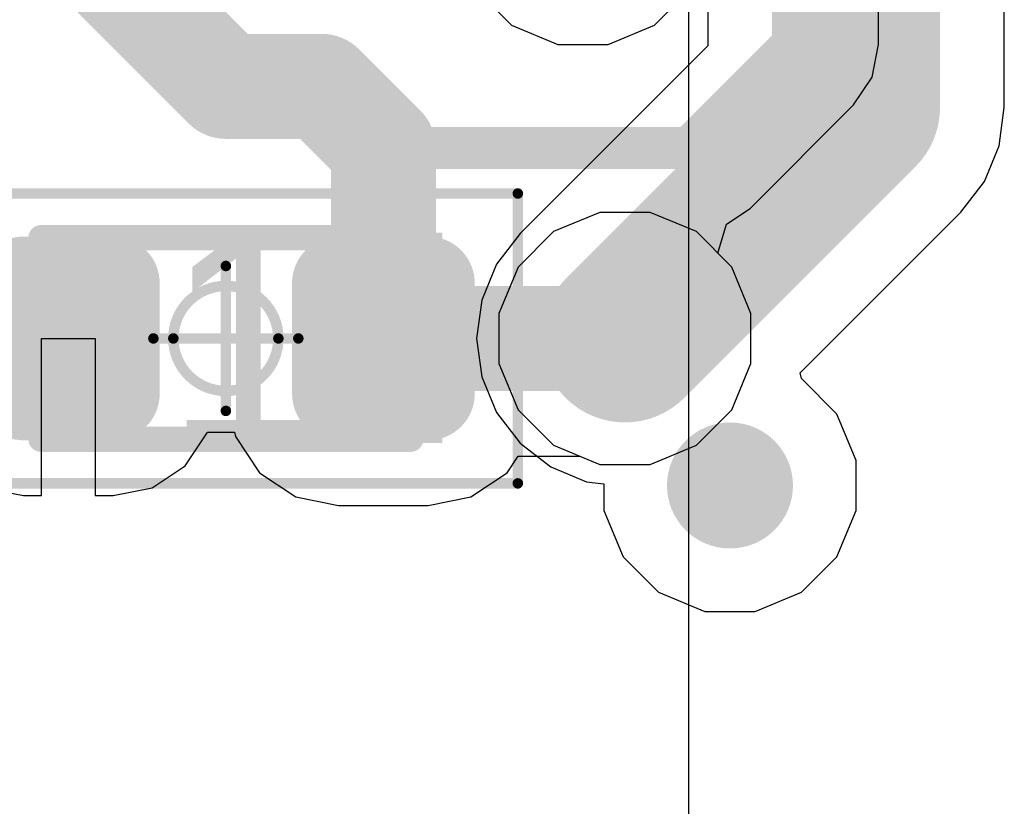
# Model space of a CAD drawing. Header units: millimetres. Extents: x -0.08 to 3.17, y -0.08 to 4.88.
# Tile 232 of 256: x 2.69 to 2.87, y 1.89 to 2.03. Entities that reach past the tile are written whole.
import ezdxf

# ---------------------------------------------------------------- set-up
doc = ezdxf.new("R2010")
doc.units = ezdxf.units.MM
doc.header["$MEASUREMENT"] = 0
for name, color, linetype in [('BottomLayer', 5, 'Continuous'), ('BottomOverlay', 54, 'Continuous'), ('Mechanical13', 56, 'Continuous'), ('Mechanical15', 56, 'Continuous'), ('Mechanical2', 216, 'Continuous'), ('MidLayer1', 16, 'Continuous'), ('MidLayer2', 76, 'Continuous'), ('MultiLayer', 9, 'Continuous'), ('TopLayer', 1, 'Continuous'), ('TopPaste', 8, 'Continuous'), ('TopSolder', 216, 'Continuous'), ('ViaHoleLayer', 16, 'Continuous')]:
    doc.layers.add(name, color=color, linetype=linetype)

# ---------------------------------------------------------------- blocks, each defined once
blk = doc.blocks.new('CAP_0603_455')
at = {"layer": 'Mechanical13', "const_width": 0.0047244}
for points in [[(-0.0346457, 0.0188974), (0.0346457, 0.0188975)], [(-0.0346457, -0.0188978), (-0.0346457, 0.0188974)], [(0.0346457, 0.0188975), (0.0346458, -0.0188976)], [(-0.0346457, -0.0188978), (0.0346458, -0.0188976)]]:
    blk.add_lwpolyline(points, dxfattribs=at)
at = {"layer": 'Mechanical13', "const_width": 0.0023622}
for points in [[(-0.0358268, 0.0188974, 1), (-0.0334646, 0.0188974, 1)], [(-0.0358268, 0.0188974, 1), (-0.0334646, 0.0188974, 1)], [(0.0334646, 0.0188975, 1), (0.0358268, 0.0188975, 1)], [(0.0334646, 0.0188975, 1), (0.0358268, 0.0188975, 1)], [(-0.0358268, -0.0188978, 1), (-0.0334646, -0.0188978, 1)], [(-0.0358268, -0.0188978, 1), (-0.0334646, -0.0188978, 1)], [(0.0334647, -0.0188976, 1), (0.0358269, -0.0188976, 1)], [(0.0334647, -0.0188976, 1), (0.0358269, -0.0188976, 1)]]:
    blk.add_lwpolyline(points, format="xyb", close=True, dxfattribs=at)
at = {"layer": 'Mechanical15', "const_width": 0.0019685}
for points in [[(-0.0547243, -0.0271653), (-0.0547243, 0.0271652)], [(-0.0547243, 0.0271652), (0.0547244, 0.0271652)], [(0.0547244, -0.0271655), (0.0547244, 0.0271652)], [(0, -0.0135829), (0, 0.0135825)], [(-0.0135828, -2e-07), (0.0135827, -2e-07)], [(-0.0547243, -0.0271653), (0.0547244, -0.0271655)]]:
    blk.add_lwpolyline(points, dxfattribs=at)
at = {"layer": 'Mechanical15'}
for points, const_width in [([(-0.0552164, 0.0271652, 1), (-0.0542322, 0.0271652, 1)], 0.0009842), ([(-0.0552164, 0.0271652, 1), (-0.0542322, 0.0271652, 1)], 0.0009842), ([(0.0542323, 0.0271652, 1), (0.0552165, 0.0271652, 1)], 0.0009842), ([(0.0542323, 0.0271652, 1), (0.0552165, 0.0271652, 1)], 0.0009842), ([(-0.0004921, 0.0135825, 1), (0.0004921, 0.0135825, 1)], 0.0009842), ([(0.0098425, 0, 1), (-0.0098425, 0, 1)], 0.0019685), ([(-0.0140749, -2e-07, 1), (-0.0130907, -2e-07, 1)], 0.0009842), ([(-0.0103346, 0, 1), (-0.0093504, 0, 1)], 0.0009842), ([(0.0093504, 0, 1), (0.0103346, 0, 1)], 0.0009842), ([(0.0130906, -2e-07, 1), (0.0140748, -2e-07, 1)], 0.0009842), ([(-0.0004921, -0.0135829, 1), (0.0004921, -0.0135829, 1)], 0.0009842), ([(-0.0552164, -0.0271653, 1), (-0.0542322, -0.0271653, 1)], 0.0009842), ([(-0.0552164, -0.0271653, 1), (-0.0542322, -0.0271653, 1)], 0.0009842), ([(0.0542323, -0.0271655, 1), (0.0552165, -0.0271655, 1)], 0.0009842), ([(0.0542323, -0.0271655, 1), (0.0552165, -0.0271655, 1)], 0.0009842)]:
    blk.add_lwpolyline(points, format="xyb", close=True, dxfattribs=dict(at, const_width=const_width))
at = {"layer": 'TopLayer', "const_width": 0.0087343}
for points in [[(-0.0422864, 0.0103601, 1), (-0.0335522, 0.0103601, 1)], [(-0.025503, 0.0103601, 1), (-0.0167688, 0.0103601, 1)], [(0.0167688, 0.0103601, 1), (0.025503, 0.0103601, 1)], [(0.0335522, 0.0103601, 1), (0.0422864, 0.0103601, 1)], [(-0.0422864, -0.0103603, 1), (-0.0335522, -0.0103603, 1)], [(-0.025503, -0.0103603, 1), (-0.0167688, -0.0103603, 1)], [(0.0167688, -0.0103603, 1), (0.025503, -0.0103603, 1)], [(0.0335522, -0.0103603, 1), (0.0422864, -0.0103603, 1)]]:
    blk.add_lwpolyline(points, format="xyb", close=True, dxfattribs=at)
at = {"layer": 'TopLayer'}
for points in [[(-0.0211359, 0.0190944), (-0.0379193, 0.0190944), (-0.0211359, -0.0190946), (-0.0379193, -0.0190946)], [(0.0211359, -0.0190946), (0.0379193, -0.0190946), (0.0211359, 0.0190944), (0.0379193, 0.0190944)], [(-0.0124016, 0.0103601), (-0.0466536, 0.0103601), (-0.0124016, -0.0103603), (-0.0466536, -0.0103603)], [(0.0124016, -0.0103603), (0.0466536, -0.0103603), (0.0124016, 0.0103601), (0.0466536, 0.0103601)]]:
    blk.add_solid(points, dxfattribs=at)
at = {"layer": 'TopPaste', "const_width": 0.0087343}
for points in [[(-0.0422864, 0.0103601, 1), (-0.0335522, 0.0103601, 1)], [(-0.025503, 0.0103601, 1), (-0.0167688, 0.0103601, 1)], [(0.0167688, 0.0103601, 1), (0.025503, 0.0103601, 1)], [(0.0335522, 0.0103601, 1), (0.0422864, 0.0103601, 1)], [(-0.0422864, -0.0103603, 1), (-0.0335522, -0.0103603, 1)], [(-0.025503, -0.0103603, 1), (-0.0167688, -0.0103603, 1)], [(0.0167688, -0.0103603, 1), (0.025503, -0.0103603, 1)], [(0.0335522, -0.0103603, 1), (0.0422864, -0.0103603, 1)]]:
    blk.add_lwpolyline(points, format="xyb", close=True, dxfattribs=at)
at = {"layer": 'TopPaste'}
for points in [[(-0.0211359, 0.0190944), (-0.0379193, 0.0190944), (-0.0211359, -0.0190946), (-0.0379193, -0.0190946)], [(0.0211359, -0.0190946), (0.0379193, -0.0190946), (0.0211359, 0.0190944), (0.0379193, 0.0190944)], [(-0.0124016, 0.0103601), (-0.0466536, 0.0103601), (-0.0124016, -0.0103603), (-0.0466536, -0.0103603)], [(0.0124016, -0.0103603), (0.0466536, -0.0103603), (0.0124016, 0.0103601), (0.0466536, 0.0103601)]]:
    blk.add_solid(points, dxfattribs=at)
at = {"layer": 'TopSolder', "const_width": 0.0087343}
for points in [[(-0.0422864, 0.0103601, 1), (-0.0335522, 0.0103601, 1)], [(-0.025503, 0.0103601, 1), (-0.0167688, 0.0103601, 1)], [(0.0167688, 0.0103601, 1), (0.025503, 0.0103601, 1)], [(0.0335522, 0.0103601, 1), (0.0422864, 0.0103601, 1)], [(-0.0422864, -0.0103603, 1), (-0.0335522, -0.0103603, 1)], [(-0.025503, -0.0103603, 1), (-0.0167688, -0.0103603, 1)], [(0.0167688, -0.0103603, 1), (0.025503, -0.0103603, 1)], [(0.0335522, -0.0103603, 1), (0.0422864, -0.0103603, 1)]]:
    blk.add_lwpolyline(points, format="xyb", close=True, dxfattribs=at)
at = {"layer": 'TopSolder'}
for points in [[(-0.0211359, 0.0190944), (-0.0379193, 0.0190944), (-0.0211359, -0.0190946), (-0.0379193, -0.0190946)], [(0.0211359, -0.0190946), (0.0379193, -0.0190946), (0.0211359, 0.0190944), (0.0379193, 0.0190944)], [(-0.0124016, 0.0103601), (-0.0466536, 0.0103601), (-0.0124016, -0.0103603), (-0.0466536, -0.0103603)], [(0.0124016, -0.0103603), (0.0466536, -0.0103603), (0.0124016, 0.0103601), (0.0466536, 0.0103601)]]:
    blk.add_solid(points, dxfattribs=at)

msp = doc.modelspace()

# ---------------------------------------------------------------- linework, layer by layer
at = {"layer": 'BottomLayer'}
for p, q in [((2.7944979, 1.9980297), (2.7858158, 1.9944335)), ((2.8038953, 1.9980297), (2.7944979, 1.9980297)), ((2.8125774, 1.9944335), (2.8038953, 1.9980297)), ((2.7858158, 1.9944335), (2.7791708, 1.9877885)), ((2.8192224, 1.9877885), (2.8125774, 1.9944335)), ((2.7791708, 1.9877885), (2.7755746, 1.9791064)), ((2.8228186, 1.9791064), (2.8192224, 1.9877885)), ((2.7755746, 1.9791064), (2.7755746, 1.969709)), ((2.8228186, 1.969709), (2.8228186, 1.9791064)), ((2.7755746, 1.969709), (2.7791708, 1.9610269)), ((2.8192224, 1.9610269), (2.8228186, 1.969709)), ((2.7791708, 1.9610269), (2.7858158, 1.9543819)), ((2.8125774, 1.9543819), (2.8192224, 1.9610269)), ((2.7858158, 1.9543819), (2.7944979, 1.9507857)), ((2.8038953, 1.9507857), (2.8125774, 1.9543819)), ((2.7944979, 1.9507857), (2.8038953, 1.9507857))]:
    msp.add_line(p, q, dxfattribs=at)
at = {"layer": 'BottomLayer', "const_width": 0.011811}
for points in [[(2.7932911, 1.9744077, 1), (2.8051021, 1.9744077, 1)], [(2.8129762, 1.9468487, 1), (2.8247872, 1.9468487, 1)]]:
    msp.add_lwpolyline(points, format="xyb", close=True, dxfattribs=at)
at = {"layer": 'BottomOverlay'}
msp.add_line((2.8111475, -0.0015801), (2.8111475, 2.7333966), dxfattribs=at)
at = {"layer": 'MidLayer1'}
for p, q in [((2.7944979, 1.9980297), (2.7858158, 1.9944335)), ((2.8038953, 1.9980297), (2.7944979, 1.9980297)), ((2.8125774, 1.9944335), (2.8038953, 1.9980297)), ((2.7858158, 1.9944335), (2.7791708, 1.9877885)), ((2.8192224, 1.9877885), (2.8125774, 1.9944335)), ((2.7791708, 1.9877885), (2.7755746, 1.9791064)), ((2.8228186, 1.9791064), (2.8192224, 1.9877885)), ((2.7755746, 1.9791064), (2.7755746, 1.969709)), ((2.8228186, 1.969709), (2.8228186, 1.9791064)), ((2.7755746, 1.969709), (2.7791708, 1.9610269)), ((2.8192224, 1.9610269), (2.8228186, 1.969709)), ((2.7791708, 1.9610269), (2.7858158, 1.9543819)), ((2.8125774, 1.9543819), (2.8192224, 1.9610269)), ((2.7858158, 1.9543819), (2.7944979, 1.9507857)), ((2.8038953, 1.9507857), (2.8125774, 1.9543819)), ((2.7944979, 1.9507857), (2.8038953, 1.9507857))]:
    msp.add_line(p, q, dxfattribs=at)
at = {"layer": 'MidLayer1', "const_width": 0.011811}
for points in [[(2.7932911, 1.9744077, 1), (2.8051021, 1.9744077, 1)], [(2.8129762, 1.9468487, 1), (2.8247872, 1.9468487, 1)]]:
    msp.add_lwpolyline(points, format="xyb", close=True, dxfattribs=at)
at = {"layer": 'MidLayer2'}
for p, q in [((2.8703006, 2.0177149), (2.8703006, 2.1791321)), ((2.7712969, 2.0397671), (2.7779419, 2.0331221)), ((2.8047035, 2.0331221), (2.809707, 2.0381256)), ((2.814707, 2.0360545), (2.814707, 2.0292287)), ((2.7779419, 2.0331221), (2.786624, 2.0295259)), ((2.7960214, 2.0295259), (2.8047035, 2.0331221)), ((2.814707, 2.0292287), (2.7795413, 1.994063)), ((2.786624, 2.0295259), (2.7960214, 2.0295259)), ((2.8693534, 2.0105206), (2.8703006, 2.0177149)), ((2.8665765, 2.0038165), (2.8693534, 2.0105206)), ((2.8621591, 1.9980596), (2.8665765, 2.0038165)), ((2.8320488, 1.9679493), (2.8621591, 1.9980596)), ((2.7795413, 1.994063), (2.7751239, 1.9883061)), ((2.7751239, 1.9883061), (2.772347, 1.981602)), ((2.772347, 1.981602), (2.7713998, 1.9744077)), ((2.7713998, 1.9744077), (2.772347, 1.9672134)), ((2.8322626, 1.9668744), (2.8320488, 1.9679493)), ((2.772347, 1.9672134), (2.7751239, 1.9605093)), ((2.8389075, 1.9602295), (2.8322626, 1.9668744)), ((2.7751239, 1.9605093), (2.7795413, 1.9547524)), ((2.8425037, 1.9515474), (2.8389075, 1.9602295)), ((2.7795413, 1.9547524), (2.7852982, 1.950335)), ((2.8425037, 1.94215), (2.8425037, 1.9515474)), ((2.7852982, 1.950335), (2.7920023, 1.9475581)), ((2.7920023, 1.9475581), (2.7952597, 1.9471292)), ((2.7952597, 1.9471292), (2.7952597, 1.94215)), ((2.7952597, 1.94215), (2.7988559, 1.9334679)), ((2.8389075, 1.9334679), (2.8425037, 1.94215)), ((2.7988559, 1.9334679), (2.8055009, 1.9268229)), ((2.8322625, 1.9268229), (2.8389075, 1.9334679)), ((2.8055009, 1.9268229), (2.814183, 1.9232267)), ((2.8235804, 1.9232267), (2.8322625, 1.9268229)), ((2.814183, 1.9232267), (2.8235804, 1.9232267))]:
    msp.add_line(p, q, dxfattribs=at)
at = {"layer": 'MidLayer2', "const_width": 0.0314961}
for points in [[(2.8425038, 2.0177149), (2.8425038, 2.1791321)], [(2.7991966, 1.9744077), (2.8425038, 2.0177149)]]:
    msp.add_lwpolyline(points, dxfattribs=at)
at = {"layer": 'MidLayer2'}
for points, const_width in [([(2.8346298, 2.0177149, 1), (2.8503778, 2.0177149, 1)], 0.015748), ([(2.8346298, 2.0177149, 1), (2.8503778, 2.0177149, 1)], 0.015748), ([(2.7913226, 1.9744077, 1), (2.8070706, 1.9744077, 1)], 0.015748), ([(2.7932911, 1.9744077, 1), (2.8051021, 1.9744077, 1)], 0.011811), ([(2.8129762, 1.9468487, 1), (2.8247872, 1.9468487, 1)], 0.011811)]:
    msp.add_lwpolyline(points, format="xyb", close=True, dxfattribs=dict(at, const_width=const_width))
at = {"layer": 'MultiLayer', "const_width": 0.011811}
for points in [[(2.7932911, 1.9744077, 1), (2.8051021, 1.9744077, 1)], [(2.8129762, 1.9468487, 1), (2.8247872, 1.9468487, 1)]]:
    msp.add_lwpolyline(points, format="xyb", close=True, dxfattribs=at)
at = {"layer": 'TopLayer'}
for p, q in [((2.8467492, 2.0295265), (2.8467493, 2.0652824)), ((2.8455271, 2.0233814), (2.8467493, 2.029526)), ((2.8467493, 2.029526), (2.8467492, 2.0295265)), ((2.8420464, 2.0181722), (2.8455271, 2.0233814)), ((2.8226414, 1.9987672), (2.8420461, 2.018172)), ((2.8420461, 2.018172), (2.8420464, 2.0181722)), ((2.8182495, 1.9958325), (2.8226412, 1.9987669)), ((2.8226412, 1.9987669), (2.8226414, 1.9987672)), ((2.8166, 1.9904109), (2.8182495, 1.9958325)), ((2.8192224, 1.9877885), (2.8166, 1.9904109)), ((2.8228186, 1.9791064), (2.8192224, 1.9877885)), ((2.8228186, 1.969709), (2.8228186, 1.9791064)), ((2.6898658, 1.9449463), (2.6898658, 1.974408)), ((2.6898658, 1.974408), (2.6998658, 1.974408)), ((2.6998658, 1.974408), (2.6998658, 1.9449463)), ((2.8192224, 1.9610269), (2.8228186, 1.969709)), ((2.8125774, 1.9543819), (2.8192224, 1.9610269)), ((2.7167644, 1.9505409), (2.720905, 1.9567378)), ((2.720905, 1.9567378), (2.7209214, 1.9568201)), ((2.7209214, 1.9568201), (2.7260194, 1.9568202)), ((2.7260194, 1.9568202), (2.7261763, 1.9560312)), ((2.7261763, 1.9560312), (2.7307172, 1.9492353)), ((2.8038953, 1.9507857), (2.8125774, 1.9543819)), ((2.7771252, 1.9492353), (2.779193, 1.95233)), ((2.779193, 1.95233), (2.7907696, 1.95233)), ((2.7907696, 1.95233), (2.7944979, 1.9507857)), ((2.7944979, 1.9507857), (2.8038953, 1.9507857)), ((2.7105675, 1.9464003), (2.7167644, 1.9505409)), ((2.7307172, 1.9492353), (2.7375131, 1.9446944)), ((2.7703293, 1.9446944), (2.7771252, 1.9492353)), ((2.6791645, 1.9464003), (2.6864743, 1.9449463)), ((2.7032577, 1.9449463), (2.7105675, 1.9464003)), ((2.6864743, 1.9449463), (2.6898658, 1.9449463)), ((2.6998658, 1.9449463), (2.7032577, 1.9449463)), ((2.7375131, 1.9446944), (2.7455295, 1.9430998)), ((2.7623129, 1.9430998), (2.7703293, 1.9446944)), ((2.7455295, 1.9430998), (2.7623129, 1.9430998))]:
    msp.add_line(p, q, dxfattribs=at)
for points, const_width in [([(2.8306927, 2.0295259), (2.8306928, 2.084644)], 0.007874), ([(2.7007684, 2.045277), (2.7243935, 2.0216519)], 0.019685), ([(2.8112875, 2.0101206), (2.8306927, 2.0295259)], 0.007874), ([(2.7243935, 2.0216519), (2.74239, 2.0216519)], 0.019685), ([(2.74239, 2.0216519), (2.7539212, 2.0101206)], 0.019685), ([(2.7539212, 1.9744078), (2.7539212, 2.0101206)], 0.019685), ([(2.7539212, 2.0101206), (2.8112875, 2.0101206)], 0.007874), ([(2.7539212, 1.9744078), (2.7539213, 1.9744077)], 0.019685), ([(2.7539213, 1.9744077), (2.7991966, 1.9744077)], 0.019685), ([(2.6614014, 1.9744079), (2.6948659, 1.9744078)], 0.011811)]:
    msp.add_lwpolyline(points, dxfattribs=dict(at, const_width=const_width))
for points, const_width in [([(2.8287242, 2.0295259, 1), (2.8326612, 2.0295259, 1)], 0.003937), ([(2.8287242, 2.0295259, 1), (2.8326612, 2.0295259, 1)], 0.003937), ([(2.7194723, 2.0216519, 1), (2.7293147, 2.0216519, 1)], 0.0098425), ([(2.7194723, 2.0216519, 1), (2.7293147, 2.0216519, 1)], 0.0098425), ([(2.7374688, 2.0216519, 1), (2.7473112, 2.0216519, 1)], 0.0098425), ([(2.7374688, 2.0216519, 1), (2.7473112, 2.0216519, 1)], 0.0098425), ([(2.749, 2.0101206, 1), (2.7588424, 2.0101206, 1)], 0.0098425), ([(2.749, 2.0101206, 1), (2.7588424, 2.0101206, 1)], 0.0098425), ([(2.7519527, 2.0101206, 1), (2.7558897, 2.0101206, 1)], 0.003937), ([(2.809319, 2.0101206, 1), (2.813256, 2.0101206, 1)], 0.003937), ([(2.809319, 2.0101206, 1), (2.813256, 2.0101206, 1)], 0.003937), ([(2.7932911, 1.9744077, 1), (2.8051021, 1.9744077, 1)], 0.011811), ([(2.749, 1.9744078, 1), (2.7588424, 1.9744078, 1)], 0.0098425), ([(2.749, 1.9744078, 1), (2.7588424, 1.9744078, 1)], 0.0098425), ([(2.7490001, 1.9744077, 1), (2.7588425, 1.9744077, 1)], 0.0098425), ([(2.7490001, 1.9744077, 1), (2.7588425, 1.9744077, 1)], 0.0098425), ([(2.7942754, 1.9744077, 1), (2.8041178, 1.9744077, 1)], 0.0098425), ([(2.6919132, 1.9744078, 1), (2.6978186, 1.9744078, 1)], 0.0059055), ([(2.8129762, 1.9468487, 1), (2.8247872, 1.9468487, 1)], 0.011811)]:
    msp.add_lwpolyline(points, format="xyb", close=True, dxfattribs=dict(at, const_width=const_width))
at = {"layer": 'ViaHoleLayer', "const_width": 0.0059055}
for points in [[(2.7962439, 1.9744077, 1), (2.8021493, 1.9744077, 1)], [(2.815929, 1.9468487, 1), (2.8218344, 1.9468487, 1)]]:
    msp.add_lwpolyline(points, format="xyb", close=True, dxfattribs=at)

# ---------------------------------------------------------------- block references
msp.add_blockref('CAP_0603_455', (2.7243936, 1.9744079))

# ---------------------------------------------------------------- texts
at = {"layer": 'Mechanical2'}
msp.add_text('C14', height=0.0393701, dxfattribs=at).set_placement((2.6750207, 1.9548395))

doc.saveas('drawing.dxf')
